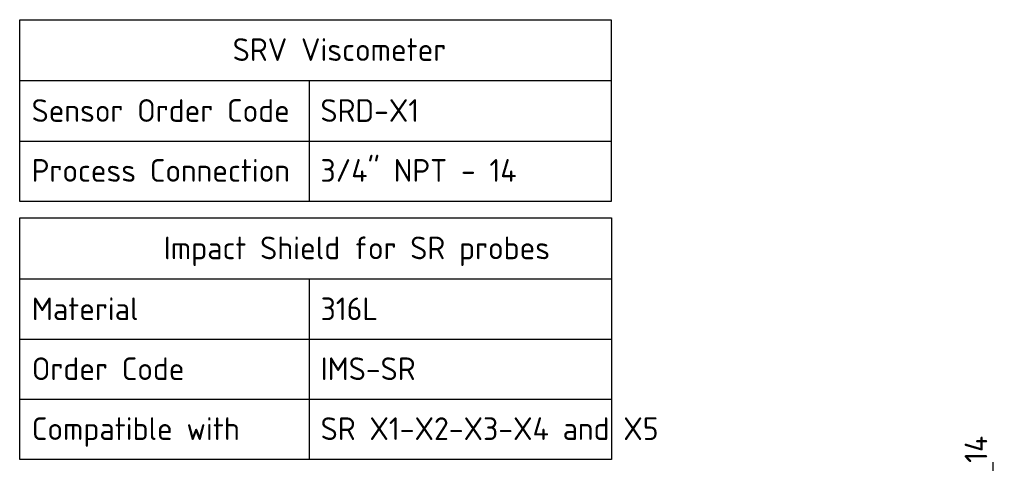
# Paper-space layout 'Sheet2' of a CAD drawing. Header units: millimetres. Extents: x 0 to 296, y -72 to 205.
# Tile 6 of 10: x 4 to 156, y 136 to 205. Entities that reach past the tile are written whole.
import ezdxf
from ezdxf.enums import TextEntityAlignment as Align

# ---------------------------------------------------------------- set-up
doc = ezdxf.new("R2010")
doc.units = ezdxf.units.MM
doc.layers.add('Default', color=7, linetype='Continuous')
doc.styles.add('SEACAD_Solid_Edge_ISO', font='seiso.ttf')
doc.dimstyles.new('Rheonics_Publish', dxfattribs={"dimtxt": 3.5, "dimasz": 3.5, "dimexe": 1.75, "dimexo": 0, "dimgap": 0.875, "dimtad": 1, "dimdec": 1, "dimlfac": 1.111111, "dimdsep": 46, "dimtxsty": 'SEACAD_Solid_Edge_ISO', "dimblk1": '_SE_FILLED', "dimblk2": '_SE_FILLED', "dimsah": 1, "dimcen": 1.75, "dimazin": 0, "dimtfac": 0.5, "dimtdec": 3, "dimtmove": 0, "dimatfit": 3, "dimfxl": 1, "dimarcsym": 0})

# ---------------------------------------------------------------- blocks, each defined once
blk = doc.blocks.new('SE5')
at = {"layer": 'Default', "color": 7, "linetype": 'Continuous'}
for p, q in [((4.43, 195.44), (95.68, 195.44)), ((49.06, 195.44), (49.06, 186.11)), ((4.43, 186.11), (95.68, 186.11)), ((49.06, 186.11), (49.06, 176.78))]:
    blk.add_line(p, q, dxfattribs=at)
blk.add_lwpolyline([(4.43, 176.78), (4.43, 204.84), (95.68, 204.84), (95.68, 176.78), (4.43, 176.78)], dxfattribs=at)
at = {"layer": 'Default', "color": 7, "linetype": 'Continuous', "style": 'SEACAD_Solid_Edge_ISO'}
for s, p in [('SRV Viscometer', (37.29, 201.97)), ('Sensor Order Code', (6.27, 192.57)), ('SRD-X1', (50.82, 192.57)), ('Process Connection', (6.27, 183.32)), ('3/4" NPT - 14', (50.82, 183.32))]:
    blk.add_text(s, height=3.5, dxfattribs=at).set_placement(p, align=Align.TOP_LEFT)
blk = doc.blocks.new('SE6')
at = {"layer": 'Default', "color": 7, "linetype": 'Continuous'}
for p, q in [((4.46, 164.83), (95.71, 164.83)), ((49.09, 164.83), (49.09, 155.51)), ((4.46, 155.51), (95.71, 155.51)), ((49.09, 155.51), (49.09, 146.25)), ((4.46, 146.25), (95.71, 146.25)), ((49.09, 146.25), (49.09, 136.93))]:
    blk.add_line(p, q, dxfattribs=at)
blk.add_lwpolyline([(4.46, 136.93), (4.46, 174.24), (95.71, 174.24), (95.71, 136.93), (4.46, 136.93)], dxfattribs=at)
at = {"layer": 'Default', "color": 7, "linetype": 'Continuous', "style": 'SEACAD_Solid_Edge_ISO'}
for s, p in [('Impact Shield for SR probes', (26.66, 171.36)), ('Material', (6.3, 161.96)), ('316L', (50.85, 161.96)), ('Order Code', (6.3, 152.71)), ('IMS-SR', (50.85, 152.71)), ('Compatible with', (6.3, 143.46)), ('SR X1-X2-X3-X4 and X5', (50.85, 143.46))]:
    blk.add_text(s, height=3.5, dxfattribs=at).set_placement(p, align=Align.TOP_LEFT)
blk = doc.blocks.new('DMBLK24')
at = {"layer": 'Default', "linetype": 'Continuous'}
for points in [[(155.14, 103.52), (154.55, 107.02), (153.97, 103.52)], [(155.14, 82.97), (153.97, 82.97), (154.55, 79.47)]]:
    blk.add_hatch(color=7, dxfattribs=at).paths.add_polyline_path(points)
at = {"layer": 'Default', "color": 7, "linetype": 'Continuous'}
for p, q in [((154.55, 136.55), (154.55, 79.47)), ((147.66, 107.02), (156.3, 107.02)), ((144.82, 79.47), (156.3, 79.47))]:
    blk.add_line(p, q, dxfattribs=at)
at = {"layer": 'Default', "color": 7, "linetype": 'Continuous', "style": 'SEACAD_Solid_Edge_ISO'}
blk.add_text('3/4" NPT - 14', height=3.5, rotation=90, dxfattribs=at).set_placement((150.18, 110.36), align=Align.TOP_LEFT)
blk = doc.blocks.new('_SE_FILLED')
at = {"color": 0}
blk.add_line((0, 0), (-1, 0), dxfattribs=at)
blk.add_solid([(0, 0), (-1, -0.1665), (-1, 0.1665), (0, 0)], dxfattribs=at)

psp = doc.layouts.new('Sheet2')

# ---------------------------------------------------------------- block references
at = {"layer": 'Default'}
for name in ['SE5', 'SE6']:
    psp.add_blockref(name, (0, 0), dxfattribs=at)

# ---------------------------------------------------------------- dimensions: what is measured, and where the dimension line sits
at = {"layer": 'Default', "color": 7, "linetype": 'Continuous'}
dim = psp.add_linear_dim(base=(154.55, 79.47), p1=(147.66, 107.02), p2=(144.82, 79.47), angle=90, text='\\A1;3/4" NPT - 14 {}', dimstyle='Rheonics_Publish', override={"dimlfac": 1, "dimpost": '\\X'}, dxfattribs=at)
dim.commit()
dim.dimension.update_dxf_attribs({"geometry": 'DMBLK24', "text_midpoint": (154.55, 109.14), "dimtype": 160})

doc.saveas('drawing.dxf')
